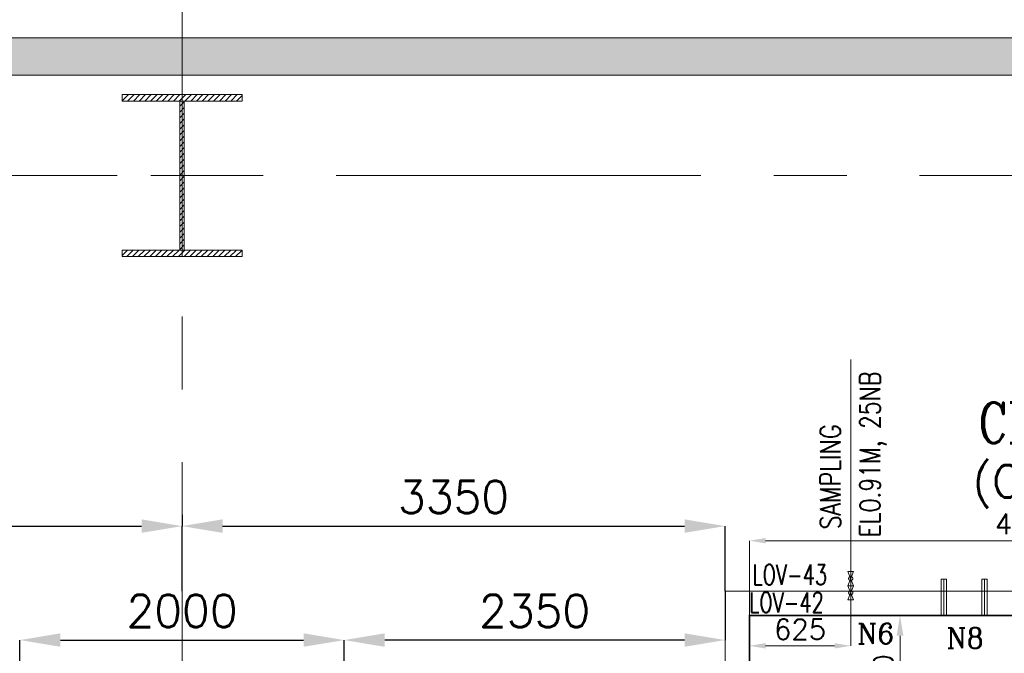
# Model space of a CAD drawing. Header units: inches. Extents: x 0 to 1545919, y 0 to 23143738.
# Tile 44 of 197: x 53288 to 59362, y 202189 to 206100. Entities that reach past the tile are written whole.
import ezdxf

# ---------------------------------------------------------------- set-up
doc = ezdxf.new("R2010")
doc.units = ezdxf.units.IN
doc.header["$LTSCALE"] = 1800
doc.header["$MEASUREMENT"] = 0
doc.linetypes.add('CENTER', pattern=[2, 1.25, -0.25, 0.25, -0.25])
doc.linetypes.add('HIDDEN', pattern=[0.375, 0.25, -0.125])
doc.layers.get('0').update_dxf_attribs({"color": 253, "lineweight": 5})
doc.layers.get('Defpoints').update_dxf_attribs({"lineweight": 18})
for name, color, linetype, lineweight in [('CEN', 8, 'CENTER', 18), ('COL', 1, 'Continuous', 18), ('CONCRETE', 145, 'Continuous', 18), ('DIM', 4, 'Continuous', 18), ('EQUIP', 8, 'HIDDEN', 9), ('GRID', 251, 'CENTER', 18), ('TEXT', 3, 'Continuous', 18)]:
    doc.layers.add(name, color=color, linetype=linetype, lineweight=lineweight)
doc.styles.add('COMPLEX', font='complex')
doc.styles.add('ROMANS', font='romans.shx')
doc.dimstyles.new('STANDARD1', dxfattribs={"dimtxt": 300, "dimasz": 250, "dimexe": 0, "dimexo": 0, "dimgap": 80, "dimtad": 1, "dimdec": 0, "dimzin": 0, "dimdsep": 46, "dimtxsty": 'ROMANS', "dimcen": 0, "dimclrd": 4, "dimclre": 4, "dimclrt": 7, "dimadec": 0, "dimazin": 0, "dimtfac": 0.09, "dimtdec": 0, "dimtix": 1, "dimtofl": 0, "dimtmove": 0, "dimatfit": 3, "dimfxl": 1, "dimtolj": 1, "dimtzin": 0, "dimarcsym": 0})

# ---------------------------------------------------------------- blocks, each defined once
blk = doc.blocks.new('*D637')
at = {"layer": 'Defpoints', "color": 0, "transparency": 16777216}
for p in [(-1608.8, 1750), (-1320.8, 1750), (-1527, 950)]:
    blk.add_point(p, dxfattribs=at)
at = {"layer": 'DIM', "color": 4, "lineweight": -2, "transparency": 16777216}
for p, q in [((-1608.8, 1750), (-1320.8, 1750)), ((-1320.8, 1075), (-1320.8, 1625)), ((-1527, 950), (-1320.8, 950))]:
    blk.add_line(p, q, dxfattribs=at)
at = {"layer": 'DIM', "color": 4, "transparency": 16777216}
for points in [[(-1341.6, 1625), (-1299.9, 1625), (-1320.8, 1750)], [(-1341.6, 1075), (-1299.9, 1075), (-1320.8, 950)]]:
    blk.add_solid(points, dxfattribs=at)
at = {"layer": 'DIM', "color": 7, "transparency": 16777216, "insert": (-1423.3, 1350), "char_height": 125, "attachment_point": 5, "rotation": 90, "style": 'ROMANS'}
blk.add_mtext('\\A1;800', dxfattribs=at)
blk = doc.blocks.new('*D646')
at = {"layer": 'Defpoints', "color": 0, "ltscale": 200, "transparency": 16777216}
for p in [(-2250, 2211.7), (-2250, 1750), (2250, 1750)]:
    blk.add_point(p, dxfattribs=at)
at = {"layer": 'DIM', "color": 4, "lineweight": -2, "ltscale": 200, "transparency": 16777216}
for p, q in [((-2250, 1750), (-2250, 2211.7)), ((2150, 2211.7), (-2150, 2211.7)), ((2250, 1750), (2250, 2211.7))]:
    blk.add_line(p, q, dxfattribs=at)
at = {"layer": 'DIM', "color": 4, "ltscale": 200, "transparency": 16777216}
for points in [[(-2150, 2228.4), (-2150, 2195), (-2250, 2211.7)], [(2150, 2228.4), (2150, 2195), (2250, 2211.7)]]:
    blk.add_solid(points, dxfattribs=at)
at = {"layer": 'DIM', "color": 7, "ltscale": 200, "transparency": 16777216, "insert": (-520.5, 2314.2), "char_height": 125, "attachment_point": 5, "style": 'ROMANS'}
blk.add_mtext('\\A1;4500', dxfattribs=at)
blk = doc.blocks.new('*D641')
at = {"layer": 'Defpoints', "color": 0, "transparency": 16777216}
for p in [(-1625, 2021.4), (-2250, 1681.2), (-1625, 1562.7)]:
    blk.add_point(p, dxfattribs=at)
at = {"layer": 'DIM', "color": 4, "lineweight": -2, "transparency": 16777216}
for p, q in [((-1625, 2021.4), (-1625, 1562.7)), ((-2250, 1681.2), (-2250, 1562.7)), ((-2150, 1562.7), (-1725, 1562.7))]:
    blk.add_line(p, q, dxfattribs=at)
at = {"layer": 'DIM', "color": 4, "transparency": 16777216}
for points in [[(-2150, 1579.4), (-2150, 1546.1), (-2250, 1562.7)], [(-1725, 1579.4), (-1725, 1546.1), (-1625, 1562.7)]]:
    blk.add_solid(points, dxfattribs=at)
at = {"layer": 'DIM', "color": 7, "transparency": 16777216, "insert": (-1937.5, 1665.2), "char_height": 125, "attachment_point": 5, "style": 'ROMANS'}
blk.add_mtext('\\A1;625', dxfattribs=at)
blk = doc.blocks.new('*D904')
at = {"layer": 'Defpoints', "color": 0, "transparency": 16777216}
for p in [(54290, 203044), (54290, 202973.8), (50790, 202836.6)]:
    blk.add_point(p, dxfattribs=at)
at = {"layer": 'DIM', "color": 4, "lineweight": -2, "transparency": 16777216}
for p, q in [((54290, 203044), (54290, 202973.8)), ((50790, 202836.6), (50790, 202973.8)), ((51040, 202973.8), (54040, 202973.8))]:
    blk.add_line(p, q, dxfattribs=at)
at = {"layer": 'DIM', "color": 4, "transparency": 16777216}
for points in [[(51040, 203015.5), (51040, 202932.1), (50790, 202973.8)], [(54040, 203015.5), (54040, 202932.1), (54290, 202973.8)]]:
    blk.add_solid(points, dxfattribs=at)
at = {"layer": 'DIM', "color": 7, "transparency": 16777216, "insert": (52540, 203153.8), "char_height": 200, "attachment_point": 5, "style": 'ROMANS'}
blk.add_mtext('\\A1;3500', dxfattribs=at)
blk = doc.blocks.new('*D905')
at = {"layer": 'Defpoints', "color": 0, "transparency": 16777216}
for p in [(57640, 202973.8), (54290, 202572), (57640, 202572)]:
    blk.add_point(p, dxfattribs=at)
at = {"layer": 'DIM', "color": 4, "lineweight": -2, "transparency": 16777216}
for p, q in [((54290, 202572), (54290, 202973.8)), ((54540, 202973.8), (57390, 202973.8)), ((57640, 202572), (57640, 202973.8))]:
    blk.add_line(p, q, dxfattribs=at)
at = {"layer": 'DIM', "color": 4, "transparency": 16777216}
for points in [[(54540, 203015.5), (54540, 202932.1), (54290, 202973.8)], [(57390, 203015.5), (57390, 202932.1), (57640, 202973.8)]]:
    blk.add_solid(points, dxfattribs=at)
at = {"layer": 'DIM', "color": 7, "transparency": 16777216, "insert": (55965, 203153.8), "char_height": 200, "attachment_point": 5, "style": 'ROMANS'}
blk.add_mtext('\\A1;3350', dxfattribs=at)
blk = doc.blocks.new('*D910')
at = {"layer": 'Defpoints', "color": 0, "transparency": 16777216}
for p in [(55290, 202270.4), (53290, 201822), (55290, 201822)]:
    blk.add_point(p, dxfattribs=at)
at = {"layer": 'DIM', "color": 4, "lineweight": -2, "transparency": 16777216}
for p, q in [((53290, 201822), (53290, 202270.4)), ((53540, 202270.4), (55040, 202270.4)), ((55290, 201822), (55290, 202270.4))]:
    blk.add_line(p, q, dxfattribs=at)
at = {"layer": 'DIM', "color": 4, "transparency": 16777216}
for points in [[(53540, 202312.1), (53540, 202228.8), (53290, 202270.4)], [(55040, 202312.1), (55040, 202228.8), (55290, 202270.4)]]:
    blk.add_solid(points, dxfattribs=at)
at = {"layer": 'DIM', "color": 7, "transparency": 16777216, "insert": (54290, 202450.4), "char_height": 200, "attachment_point": 5, "style": 'ROMANS'}
blk.add_mtext('\\A1;2000', dxfattribs=at)
blk = doc.blocks.new('*D911')
at = {"layer": 'Defpoints', "color": 0, "transparency": 16777216}
for p in [(57640, 202572), (55290, 202270.4), (55290, 201822)]:
    blk.add_point(p, dxfattribs=at)
at = {"layer": 'DIM', "color": 4, "lineweight": -2, "transparency": 16777216}
for p, q in [((57640, 202572), (57640, 202270.4)), ((55290, 201822), (55290, 202270.4)), ((57390, 202270.4), (55540, 202270.4))]:
    blk.add_line(p, q, dxfattribs=at)
at = {"layer": 'DIM', "color": 4, "transparency": 16777216}
for points in [[(55540, 202312.1), (55540, 202228.8), (55290, 202270.4)], [(57390, 202312.1), (57390, 202228.8), (57640, 202270.4)]]:
    blk.add_solid(points, dxfattribs=at)
at = {"layer": 'DIM', "color": 7, "transparency": 16777216, "insert": (56465, 202450.4), "char_height": 200, "attachment_point": 5, "style": 'ROMANS'}
blk.add_mtext('\\A1;2350', dxfattribs=at)
blk = doc.blocks.new('D-ROW COLUMN')
at = {"layer": 'COL'}
h = blk.add_hatch(dxfattribs=at)
h.set_pattern_fill('ANSI31', color=256, scale=200, angle=180, style=0)
h.set_pattern_definition([(225, (-560004.63, -115195.517), (17.6776695, -17.6776695), [])])
h.paths.add_polyline_path([(370, 500), (0, 500), (0, 460), (14, 460), (370, 460)])
h.paths.add_polyline_path([(0, 500), (-370, 500), (-370, 460), (0, 460)])
h.paths.add_polyline_path([(14, 460), (0, 460), (0, 0), (14, 0)])
h.paths.add_polyline_path([(0, 460), (-14, 460), (-14, 0), (0, 0)])
h.paths.add_polyline_path([(14, 0), (0, 0), (0, -460), (14, -460)])
h.paths.add_polyline_path([(0, 0), (-14, 0), (-14, -460), (0, -460)])
h.paths.add_polyline_path([(370, -460), (0, -460), (0, -500), (370, -500)])
h.paths.add_polyline_path([(0, -460), (-14, -460), (-370, -460), (-370, -500), (0, -500)])
at = {"layer": 'CEN'}
for p, q in [((0, 500), (0, -500)), ((191.6, 0), (-191.6, 0))]:
    blk.add_line(p, q, dxfattribs=at)
at = {"layer": 'COL'}
for points in [[(-370, 500), (370, 500), (370, 460), (-370, 460)], [(-14, 460), (14, 460), (14, -460), (-14, -460)], [(-370, -460), (370, -460), (370, -500), (-370, -500)]]:
    blk.add_lwpolyline(points, close=True, dxfattribs=at)
blk = doc.blocks.new('CLEAN OIL TANK')
at = {"layer": 'CEN'}
for p, q in [((-1050, 1975.1), (-1050, 1750)), ((-800, 1975.1), (-800, 1750))]:
    blk.add_line(p, q, dxfattribs=at)
at = {"layer": 'CONCRETE'}
blk.add_lwpolyline([(-2400, 1900), (2400, 1900), (2400, -1900), (-2400, -1900)], close=True, dxfattribs=at)
at = {"layer": 'DIM', "color": 6, "ltscale": 200}
blk.add_line((-1625, 2021.4), (-1625, 1750), dxfattribs=at)
at = {"layer": 'EQUIP', "color": 6, "ltscale": 200}
blk.add_line((-1625, 3329.3), (-1625, 2021.4), dxfattribs=at)
at = {"layer": 'EQUIP'}
for p, q in [((-1642, 1934.1), (-1608, 2021.4)), ((-1642, 2021.4), (-1608, 1934.1)), ((-1608, 2021.4), (-1642, 2021.4)), ((-1066.5, 1975.1), (-1066.5, 1750)), ((-1033.5, 1975.1), (-1066.5, 1975.1)), ((-1033.5, 1975.1), (-1033.5, 1750)), ((-816.5, 1975.1), (-816.5, 1750)), ((-783.5, 1975.1), (-816.5, 1975.1)), ((-783.5, 1975.1), (-783.5, 1750)), ((-1608, 1934.1), (-1642, 1934.1)), ((-1608, 1934.1), (-1642, 1934.1)), ((-1642, 1934.1), (-1608, 1846.7)), ((-1642, 1846.7), (-1608, 1934.1)), ((-1608, 1846.7), (-1642, 1846.7))]:
    blk.add_line(p, q, dxfattribs=at)
at = {"layer": 'EQUIP', "linetype": 'Continuous', "ltscale": 2, "const_width": 10}
blk.add_lwpolyline([(-2250, 1750), (2250, 1750), (2250, -1750), (-2250, -1750)], close=True, dxfattribs=at)
at = {"layer": 'EQUIP'}
for centre in [(-1625, 1977.8), (-1625, 1890.4)]:
    blk.add_circle(centre, 12.8, dxfattribs=at)
at = {"layer": 'TEXT', "style": 'ROMANS', "width": 0.8}
for s, p in [('EL0.91M, 25NB ', (-1443.4, 2232)), ('SAMPLING', (-1687.6, 2281.9))]:
    blk.add_text(s, height=125, rotation=90, dxfattribs=at).set_placement(p)
at = {"layer": 'TEXT'}
for s, height, style, width, p in [('CLEAN OIL TANK', 250, 'COMPLEX', 0.8, (-837.8, 2814.6)), ('LOV-43', 125, 'ROMANS', 0.7, (-2232.2, 1939.3)), ('LOV-42', 125, 'ROMANS', 0.7, (-2252.7, 1767.8))]:
    blk.add_text(s, height=height, dxfattribs=dict(at, style=style, width=width)).set_placement(p)
for s, height, style, p in [('(CAP:45 Cu.M)', 200, 'ROMANS', (-872.5, 2478.3)), ('N6', 125, 'COMPLEX', (-1585.1, 1574.8)), ('N8', 125, 'COMPLEX', (-1034.3, 1549.1))]:
    blk.add_text(s, height=height, dxfattribs=dict(at, style=style)).set_placement(p)
at = {"layer": 'DIM', "ltscale": 200}
dim = blk.add_linear_dim(base=(-2250, 2211.7), p1=(2250, 1750), p2=(-2250, 1750), angle=180, dimstyle='STANDARD1', override={"dimtxt": 125, "dimasz": 100, "dimgap": 40}, dxfattribs=at)
dim.commit()
dim.dimension.update_dxf_attribs({"geometry": '*D646', "text_midpoint": (-520.5, 2211.7), "dimtype": 128})
at = {"layer": 'DIM'}
for base, p1, p2, angle, override, picture, middle in [((-1625, 1562.7), (-2250, 1681.2), (-1625, 2021.4), 180, {"dimtxt": 125, "dimasz": 100, "dimgap": 40}, '*D641', (-1937.5, 1665.2)), ((-1320.8, 1750), (-1527, 950), (-1608.8, 1750), 270, {"dimtxt": 125, "dimasz": 125, "dimgap": 40}, '*D637', (-1423.3, 1350))]:
    dim = blk.add_linear_dim(base=base, p1=p1, p2=p2, angle=angle, dimstyle='STANDARD1', override=override, dxfattribs=at)
    dim.commit()
    dim.dimension.update_dxf_attribs({"geometry": picture, "text_midpoint": middle})

msp = doc.modelspace()

# ---------------------------------------------------------------- hatches: boundary and pattern name
at = {"layer": 'CONCRETE'}
h = msp.add_hatch(dxfattribs=at)
h.set_pattern_fill('AR-CONC', color=256, scale=25, style=0)
h.set_pattern_definition([(50, (-359362.02, 84109.42), (179.315046, -15.688034), [18.75, -206.25]), (355, (-359362.02, 84109.42), (-34.68783, 188.04803), [15, -165]), (100.4514, (-359347.08, 84108.11), (144.627345, 172.359886), [15.93505, -175.28553]), (46.1842, (-359362.02, 84159.42), (266.81026, -41.37975), [28.125, -309.375]), (96.6356, (-359339.8, 84155.97), (233.66568, 243.52947), [23.90257, -262.92825]), (351.1842, (-359362.02, 84159.42), (233.66549, 243.52965), [22.5, -247.5]), (21, (-359337.02, 84146.92), (149.226763, -100.654723), [18.75, -206.25]), (326, (-359337.02, 84146.92), (60.82883, 181.28751), [15, -165]), (71.4514, (-359324.59, 84138.53), (210.05566, 80.632624), [15.93505, -175.28553]), (37.5, (-359362.02, 84109.42), (3.039964, 83.223463), [0, -163, 0, -167.5, 0, -165.625]), (7.5, (-359362.02, 84109.42), (65.767384, 98.602928), [0, -95.5, 0, -159.25, 0, -63.125]), (327.5, (-359417.77, 84109.42), (133.455609, -5.638718), [0, -62.5, 0, -195, 0, -258.75]), (317.5, (-359442.77, 84109.42), (145.796542, 25.026246), [0, -81.25, 0, -129.5, 0, -183.75])])
h.paths.add_polyline_path([(43305.003, 205758.122), (65275.003, 205758.122), (65275.003, 192463.584), (43305.003, 192463.584)], flags=16)
h.paths.add_polyline_path([(43075.003, 205988.122), (65505.003, 205988.122), (65505.003, 192233.584), (43075.003, 192233.584)])

# ---------------------------------------------------------------- linework, layer by layer
for p, q in [((43075.003, 205988.122), (65505.003, 205988.122)), ((43305.003, 205758.122), (65275.003, 205758.122))]:
    msp.add_line(p, q, dxfattribs=at)
at = {"layer": 'GRID'}
for p, q in [((54290.003, 121918.052), (54290.003, 211545.947)), ((68290.003, 205137.047), (24990.003, 205137.047))]:
    msp.add_line(p, q, dxfattribs=at)

# ---------------------------------------------------------------- block references
for name, p in [('D-ROW COLUMN', (54290.003, 205137.047)), ('CLEAN OIL TANK', (60040.003, 200672.047))]:
    msp.add_blockref(name, p)

# ---------------------------------------------------------------- dimensions: what is measured, and where the dimension line sits
at = {"layer": 'DIM'}
for base, p1, p2, picture, middle in [((54290.003, 202973.805), (50790.003, 202836.579), (54290.003, 203044.038), '*D904', (52540.003, 203153.805)), ((57640.003, 202973.805), (54290.003, 202572.047), (57640.003, 202572.047), '*D905', (55965.003, 203153.805)), ((55290.003, 202270.421), (53290.003, 201822.047), (55290.003, 201822.047), '*D910', (54290.003, 202450.421)), ((55290.003, 202270.421), (57640.003, 202572.047), (55290.003, 201822.047), '*D911', (56465.003, 202450.421))]:
    dim = msp.add_linear_dim(base=base, p1=p1, p2=p2, dimstyle='STANDARD1', override={"dimtxt": 200, "dimtmove": 0}, dxfattribs=at)
    dim.commit()
    dim.dimension.update_dxf_attribs({"geometry": picture, "text_midpoint": middle})

doc.saveas('drawing.dxf')
